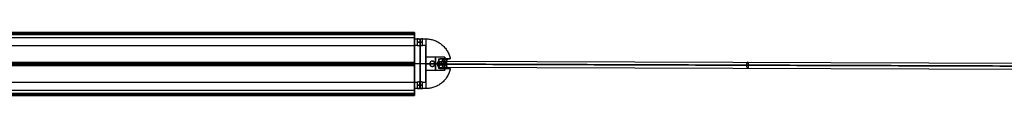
# Model space of a CAD drawing. Header units: millimetres. Extents: x -1329 to 1532, y -15 to 15.
# Tile 9 of 14: x 117 to 573, y -14 to 15. Entities that reach past the tile are written whole.
import ezdxf

# ---------------------------------------------------------------- set-up
doc = ezdxf.new("R2010")
doc.units = ezdxf.units.MM
for name, color, linetype in [('CABLE', 7, 'Continuous'), ('LUZ', 7, 'Continuous'), ('METAL NEGRO', 7, 'Continuous')]:
    doc.layers.add(name, color=color, linetype=linetype)

msp = doc.modelspace()

# ---------------------------------------------------------------- linework, layer by layer
at = {"layer": 'CABLE'}
for p, q in [((310.64, 0.58, 16.94), (311.72, 0.58, 14.36)), ((311.18, 1.98, 15.65), (311.18, -0.82, 15.65)), ((311.18, 1.98, 15.65), (596.86, 1.04, 135.89)), ((311.72, 0.58, 14.36), (597.4, -0.36, 134.6)), ((311.18, -0.82, 15.65), (596.85, -1.76, 135.89))]:
    msp.add_line(p, q, dxfattribs=at)
at = {"layer": 'CABLE', "extrusion": (0.921682, -0.003025, 0.387935)}
for centre, start, end in [((1.6, -106.29, 292.88), 90.0729, 270.0729), ((1.6, -106.29, 447.85), 90.0729, 270.0729), ((1.6, -106.29, 447.85), 270.0729, 90.0729)]:
    msp.add_arc(centre, 1.4, start, end, dxfattribs=at)
at = {"layer": 'CABLE', "extrusion": (-0.921682, 0.003025, -0.387935)}
msp.add_arc((-1.6, -106.29, -292.88), 1.4, 89.9271, 269.9271, dxfattribs=at)
at = {"layer": 'CABLE'}
for points in [[(596.32, -0.36, 137.18), (310.64, 0.58, 16.94)], [(311.72, 0.58, 14.36), (597.4, -0.36, 134.6)]]:
    msp.add_open_spline(points, degree=1, dxfattribs=at)
at = {"layer": 'LUZ'}
for p, q in [((-300, 15.12, 23.87), (300, 15.12, 23.87)), ((-300, 15.12, 8.46), (300, 15.12, 8.46)), ((-300, 14.57, 24.82), (300, 14.57, 24.82)), ((300, 14.57, 7.5), (-300, 14.57, 7.5)), ((300, 9.17, 16.16), (300, 12.99, 16.16)), ((-300, 1.22, -0.21), (300, 1.22, -0.21)), ((-300, 1.22, 32.53), (300, 1.22, 32.53)), ((-300, 0.67, 7.66), (300, 0.67, 7.66)), ((-300, 0.67, 24.66), (300, 0.67, 24.66)), ((-300, 0.67, 32.98), (300, 0.67, 32.98)), ((-300, 0.67, -0.66), (300, 0.67, -0.66)), ((-300, 0.12, -0.21), (300, 0.12, -0.21)), ((-300, 0.12, 32.53), (300, 0.12, 32.53)), ((300, 0.63, -0.66), (300, 0.63, 7.66)), ((300, 0.63, 24.66), (300, 0.63, 32.98)), ((300, -11.65, 16.16), (300, -7.83, 16.16)), ((300, -11.65, 16.16), (-300, -11.65, 16.16)), ((300, -13.23, 7.5), (-300, -13.23, 7.5)), ((-300, -13.23, 24.82), (300, -13.23, 24.82)), ((-300, -13.78, 8.46), (300, -13.78, 8.46)), ((-300, -13.78, 23.87), (300, -13.78, 23.87)), ((-300, -13.96, 24.32), (300, -13.96, 24.32)), ((-300, -13.96, 8), (300, -13.96, 8))]:
    msp.add_line(p, q, dxfattribs=at)
at = {"layer": 'LUZ', "extrusion": (-1, 0, 0)}
for centre, radius, start, end in [((-14.8, 8, -300), 0.5, 180, 270), ((-14.8, 24.32, -300), 0.5, 180, 210), ((-27.99, 16.16, -300), 15, 360, 30), ((-27.99, 16.16, -300), 15, 330, 0), ((-14.33, -7.5, -300), 15, 30, 90), ((-14.33, 39.82, -300), 15, 270, 330), ((-0.67, 16.16, -300), 8.5, 180, 0), ((-0.67, 16.16, -300), 8.5, 0, 180), ((12.99, -7.5, -300), 15, 90, 150), ((12.99, 39.82, -300), 15, 210, 270), ((26.65, 16.16, -300), 15, 150, 210)]:
    msp.add_arc(centre, radius, start, end, dxfattribs=at)
at = {"layer": 'LUZ', "extrusion": (1, 0, 0)}
for centre, start, end in [((14.8, 24.32, 300), 0, 90), ((14.8, 8, 300), 0, 30), ((0.67, 32.48, 300), 30, 150), ((0.67, -0.16, 300), 210, 330), ((-13.46, 24.32, 300), 90, 210), ((-13.46, 8, 300), 150, 270)]:
    msp.add_arc(centre, 0.5, start, end, dxfattribs=at)
at = {"layer": 'LUZ'}
for points in [[(-300, 15.3, 8), (300, 15.3, 8)], [(-300, 15.3, 24.32), (300, 15.3, 24.32)], [(300, 15.24, 24.07), (-300, 15.24, 24.07)], [(-300, 15.24, 8.25), (300, 15.24, 8.25)], [(300, 15, 23.66), (-300, 15, 23.66)], [(-300, 15, 8.66), (300, 15, 8.66)], [(300, 14.8, 7.5), (-300, 14.8, 7.5)], [(300, 14.8, 24.82), (-300, 14.8, 24.82)], [(-300, 14.33, 24.82), (300, 14.33, 24.82)], [(300, 14.33, 7.5), (-300, 14.33, 7.5)], [(300, 15, 23.66), (300, 15.24, 24.07)], [(300, 15.24, 8.25), (300, 15, 8.66)], [(300, 14.8, 24.82), (300, 14.33, 24.82)], [(300, 14.33, 7.5), (300, 14.8, 7.5)], [(-300, 12.99, 16.16), (300, 12.99, 16.16)], [(-300, 9.17, 16.16), (300, 9.17, 16.16)], [(-300, 1.34), (300, 1.34)], [(300, 1.34, 32.32), (-300, 1.34, 32.32)], [(300, 1.1, -0.41), (-300, 1.1, -0.41)], [(-300, 1.1, 32.73), (300, 1.1, 32.73)], [(-300, 0.24, -0.41), (300, 0.24, -0.41)], [(300, 0.24, 32.73), (-300, 0.24, 32.73)], [(-300, 0, 32.32), (300, 0, 32.32)], [(300, 0), (-300, 0)], [(300, 1.1, -0.41), (300, 1.34)], [(300, 1.34, 32.32), (300, 1.1, 32.73)], [(300, 0), (300, 0.24, -0.41)], [(300, 0.24, 32.73), (300, 0, 32.32)], [(300, -7.83, 16.16), (-300, -7.83, 16.16)], [(-300, -12.99, 7.5), (300, -12.99, 7.5)], [(300, -12.99, 24.82), (-300, -12.99, 24.82)], [(300, -13.46, 7.5), (-300, -13.46, 7.5)], [(-300, -13.46, 24.82), (300, -13.46, 24.82)], [(300, -13.66, 8.66), (-300, -13.66, 8.66)], [(-300, -13.66, 23.66), (300, -13.66, 23.66)], [(300, -12.99, 24.82), (300, -13.46, 24.82)], [(300, -13.46, 7.5), (300, -12.99, 7.5)], [(300, -13.66, 8.66), (300, -13.9, 8.25)], [(300, -13.9, 24.07), (300, -13.66, 23.66)], [(-300, -13.9, 8.25), (300, -13.9, 8.25)], [(300, -13.9, 24.07), (-300, -13.9, 24.07)]]:
    msp.add_open_spline(points, degree=1, dxfattribs=at)
at = {"layer": 'METAL NEGRO'}
for p, q in [((300, 12.27, 16.16), (300, 9.27, 16.16)), ((302.5, 12.2, 17.41), (302.5, 9.18, 17.41)), ((302.5, 12.2, 14.91), (302.5, 9.18, 14.91)), ((305.25, 9.27, 16.16), (305.25, 3.01, 16.16)), ((305.25, 0.77, 24.66), (300, 0.77, 24.66)), ((305.25, 0.77, 4.66), (300, 0.77, 4.66)), ((305.25, 0.77, 27.66), (300, 0.77, 27.66)), ((300, 0.77, 4.66), (300, 0.77, 7.66)), ((300, 0.77, 24.66), (300, 0.77, 27.66)), ((305.25, 0.77, 7.66), (300, 0.77, 7.66)), ((305.25, 0.77, 17.16), (311.25, 0.77, 17.16)), ((305.25, 0.77, 11.16), (307, 0.77, 11.16)), ((305.25, 0.77, 7.66), (305.25, 0.77, 11.16)), ((305.25, 0.77, 17.16), (305.25, 0.77, 24.66)), ((307, 0.77, 4.79), (307, 0.77, 11.16)), ((309.5, 0.77, 5.47), (309.5, 0.77, 11.16)), ((309.5, 0.77, 11.16), (313.56, 0.77, 11.16)), ((311.25, -1.12, 17.3), (311.25, 2.66, 17.3)), ((311.25, 0.77, 18.41), (314.77, 0.77, 22.61)), ((311.25, 0.77, 17.16), (311.25, 0.77, 18.41)), ((311.25, 0.32, 18.41), (314.77, 0.32, 22.6)), ((311.71, 3.02, 16.16), (316.53, 3.02, 16.16)), ((313.01, 1.22, 20.51), (313.01, 0.32, 20.51)), ((314.77, 0.77, 9.71), (313.56, 0.77, 11.16)), ((314, 3.77, 14.01), (314, 3.02, 14.01)), ((314, 3.24, 12.46), (314, 3.24, 15.86)), ((314.15, 1.22, 10.45), (314.15, 0.32, 10.45)), ((314.65, 3.02, 19.66), (314.65, 3.02, 12.66)), ((305.25, -1.47, 16.16), (305.25, -7.73, 16.16)), ((311.71, -1.48, 16.16), (316.53, -1.48, 16.16)), ((314, -1.48, 14.01), (314, -2.23, 14.01)), ((314, -1.7, 12.46), (314, -1.7, 15.86)), ((314.65, -1.48, 12.66), (314.65, -1.48, 19.66)), ((300, -7.73, 16.16), (300, -10.73, 16.16)), ((302.5, -10.66, 17.41), (302.5, -7.64, 17.41)), ((302.5, -10.66, 14.91), (302.5, -7.64, 14.91))]:
    msp.add_line(p, q, dxfattribs=at)
at = {"layer": 'METAL NEGRO', "extrusion": (1, 0, 0)}
for centre, radius, start, end in [((0.77, 16.16, 300), 11.5, 180, 0), ((0.77, 16.16, 300), 11.5, 0, 180), ((0.77, 16.16, 300), 8.5, 0, 180), ((0.77, 16.16, 300), 8.5, 180, 0), ((0.77, 16.16, 305.25), 11.5, 0, 90), ((0.77, 14.16, 305.25), 3, 0, 180), ((0.77, 14.16, 305.25), 3, 180, 0), ((0.77, 16.16, 305.25), 11.5, 90, 180), ((0.77, 14.16, 309.63), 3, 0, 180), ((0.77, 14.16, 309.63), 3, 180, 0)]:
    msp.add_arc(centre, radius, start, end, dxfattribs=at)
at = {"layer": 'METAL NEGRO', "extrusion": (0, -1, 0)}
for centre, radius, start, end in [((302.5, 16.16, -10.72), 1.25, 0, 180), ((302.5, 16.16, -10.72), 1.25, 180, 0), ((305.25, 16.16, -0.77), 11.5, 270, 278.7529), ((305.25, 16.16, -0.77), 11.5, 34.1028, 90), ((305.25, 16.16, -0.77), 11.5, 291.6888, 325.8972), ((305.25, 16.16, 1.48), 11.28, 336.0348, 23.9652)]:
    msp.add_arc(centre, radius, start, end, dxfattribs=at)
at = {"layer": 'METAL NEGRO', "extrusion": (-1, 0, 0)}
for centre, radius, start, end in [((-0.77, 16.16, -302.63), 11.5, 186.2088, 353.7912), ((-0.77, 16.16, -302.63), 11.5, 6.2083, 173.7914), ((-0.77, 16.16, -302.63), 8.5, 8.4139, 171.5861), ((-0.77, 16.16, -302.63), 8.5, 188.4136, 351.5868), ((-0.77, 16.16, -305.25), 11.5, 180, 270), ((-0.77, 16.16, -305.25), 8.5, 0, 180), ((-0.77, 16.16, -305.25), 8.5, 180, 0), ((-0.77, 16.16, -305.25), 11.5, 270, 0), ((-0.77, 14.16, -311.25), 3, 42.5155, 137.4845), ((-0.77, 14.16, -314), 3, 138.5904, 180), ((-0.77, 14.16, -314), 3, 180, 229.5407), ((-0.77, 14.16, -314), 3, 310.4593, 0), ((-0.77, 14.16, -314), 3, 360, 41.4096)]:
    msp.add_arc(centre, radius, start, end, dxfattribs=at)
at = {"layer": 'METAL NEGRO'}
for centre, start, end in [((308.25, 0.77, 8.11), 90, 270), ((308.25, 0.77, 8.28), 270, 90)]:
    msp.add_arc(centre, 1.25, start, end, dxfattribs=at)
at = {"layer": 'METAL NEGRO', "extrusion": (-0.642788, 0, -0.766044)}
msp.add_arc((-1.22, -228.4, -216.29), 1.8, 90, 180, dxfattribs=at)
at = {"layer": 'METAL NEGRO', "extrusion": (0.642788, 0, 0.766044)}
msp.add_arc((0.32, -228.4, 216.29), 1.8, 90, 180, dxfattribs=at)
at = {"layer": 'METAL NEGRO', "extrusion": (0.642788, 0, -0.766044)}
msp.add_arc((1.22, 249.17, 193.31), 1.8, 270, 0, dxfattribs=at)
at = {"layer": 'METAL NEGRO', "extrusion": (-0.642788, 1.13687e-13, 0.766044)}
msp.add_arc((-0.32, 249.17, -193.31), 1.8, 270, 0, dxfattribs=at)
at = {"layer": 'METAL NEGRO', "extrusion": (-0.766044, -5.32626e-12, 0.642788)}
msp.add_arc((-0.77, 208.59, -226.6), 11.06, 90, 92.3318, dxfattribs=at)
at = {"layer": 'METAL NEGRO', "extrusion": (-0.766044, 3.49312e-11, -0.642788)}
msp.add_arc((-0.77, -183.83, -247.37), 11.06, 267.6682, 270, dxfattribs=at)
at = {"layer": 'METAL NEGRO', "extrusion": (-0.766044, 7.76226e-12, 0.642788)}
msp.add_arc((-0.77, 208.59, -226.6), 11.06, 87.6682, 90, dxfattribs=at)
at = {"layer": 'METAL NEGRO', "extrusion": (-0.766044, -2.37132e-11, -0.642788)}
msp.add_arc((-0.77, -183.83, -247.37), 11.06, 270, 272.3318, dxfattribs=at)
at = {"layer": 'METAL NEGRO', "extrusion": (0, 1, 0)}
for centre, radius, start, end in [((-305.25, 16.16, 3.02), 11.28, 156.0348, 203.9652), ((-302.5, 16.16, -9.18), 1.25, 0, 180), ((-302.5, 16.16, -9.18), 1.25, 180, 0)]:
    msp.add_arc(centre, radius, start, end, dxfattribs=at)
at = {"layer": 'METAL NEGRO'}
for points, degree in [([(300, 12.27, 16.16), (301.25, 12.27, 16.16)], 1), ([(301.25, 9.27, 16.16), (300, 9.27, 16.16)], 1), ([(301.25, 12.27, 16.16), (301.25, 9.27, 16.16)], 1), ([(303.75, 9.27, 16.16), (303.75, 12.27, 16.16)], 1), ([(303.75, 12.27, 16.16), (305.25, 12.27, 16.16)], 1), ([(305.25, 9.27, 16.16), (303.75, 9.27, 16.16)], 1), ([(314, 3.77, 14.16), (305.25, 3.77, 14.16)], 1), ([(308.25, 2.02, 5.13), (308.25, 2.02, 11.43)], 1), ([(311.25, 2.98, 16.19), (311.4, 3.01, 16.16), (311.55, 3.02, 16.14), (311.7, 3.02, 16.14)], 3), ([(311.25, 0.32, 18.41), (311.25, 1.22, 18.41)], 1), ([(311.25, 1.22, 18.41), (314.77, 1.22, 22.6)], 1), ([(314.77, 0.32, 22.6), (311.25, 0.32, 18.41)], 1), ([(311.7, 3.02, 16.14), (314, 3.02, 16.14)], 1), ([(315.56, 3.02, 20.74), (311.7, 3.02, 16.14)], 1), ([(314.77, 1.22, 9.72), (313.53, 1.22, 11.19)], 1), ([(313.53, 0.32, 11.19), (314.77, 0.32, 9.72)], 1), ([(314, 3.02, 13.43), (314, 3.02, 16.14)], 1), ([(314, 3.02, 13.43), (315.56, 3.02, 11.58)], 1), ([(305.25, -2.23, 14.16), (314, -2.23, 14.16)], 1), ([(308.25, -0.48, 11.43), (308.25, -0.48, 5.13)], 1), ([(311.7, -1.48, 16.14), (311.55, -1.48, 16.14), (311.4, -1.47, 16.16), (311.25, -1.44, 16.19)], 3), ([(314, -1.48, 16.14), (311.7, -1.48, 16.14)], 1), ([(311.7, -1.48, 16.14), (315.56, -1.48, 20.74)], 1), ([(314, -1.48, 16.14), (314, -1.48, 13.43)], 1), ([(315.56, -1.48, 11.58), (314, -1.48, 13.43)], 1), ([(300, -7.73, 16.16), (301.25, -7.73, 16.16)], 1), ([(301.25, -7.73, 16.16), (301.25, -10.73, 16.16)], 1), ([(303.75, -10.73, 16.16), (303.75, -7.73, 16.16)], 1), ([(303.75, -7.73, 16.16), (305.25, -7.73, 16.16)], 1), ([(301.25, -10.73, 16.16), (300, -10.73, 16.16)], 1), ([(305.25, -10.73, 16.16), (303.75, -10.73, 16.16)], 1)]:
    msp.add_open_spline(points, degree=degree, dxfattribs=at)
for points, knots in [([(301.25, 12.27, 16.16), (301.25, 12.27, 15.99), (301.28, 12.27, 15.83), (301.41, 12.25, 15.53), (301.5, 12.24, 15.39), (301.73, 12.23, 15.16), (301.87, 12.22, 15.07), (302.17, 12.21, 14.94), (302.34, 12.2, 14.91), (302.67, 12.2, 14.91), (302.83, 12.21, 14.94), (303.13, 12.22, 15.07), (303.27, 12.23, 15.16), (303.5, 12.24, 15.39), (303.59, 12.25, 15.53), (303.72, 12.27, 15.83), (303.75, 12.27, 16), (303.75, 12.27, 16.16)], [0, 0, 0, 0, 0.494393, 0.494393, 0.988786, 0.988786, 1.483179, 1.483179, 1.977572, 1.977572, 2.471965, 2.471965, 2.966358, 2.966358, 3.460751, 3.460751, 3.955144, 3.955144, 3.955144, 3.955144]), ([(303.75, 12.27, 16.16), (303.75, 12.27, 16.24), (303.74, 12.27, 16.32), (303.71, 12.27, 16.49), (303.69, 12.26, 16.56), (303.59, 12.25, 16.79), (303.5, 12.24, 16.93), (303.27, 12.23, 17.16), (303.13, 12.22, 17.25), (302.9, 12.21, 17.35), (302.82, 12.21, 17.37), (302.66, 12.2, 17.4), (302.58, 12.2, 17.41), (302.34, 12.2, 17.41), (302.17, 12.21, 17.38), (301.87, 12.22, 17.25), (301.73, 12.23, 17.16), (301.5, 12.24, 16.93), (301.41, 12.25, 16.79), (301.28, 12.27, 16.49), (301.25, 12.27, 16.33), (301.25, 12.27, 16.16)], [0, 0, 0, 0, 0.246903, 0.246903, 0.493806, 0.493806, 0.987612, 0.987612, 1.481418, 1.481418, 1.728321, 1.728321, 1.975223, 1.975223, 2.469029, 2.469029, 2.962835, 2.962835, 3.456641, 3.456641, 3.950447, 3.950447, 3.950447, 3.950447]), ([(301.25, 9.27, 16.16), (301.25, 9.27, 16.33), (301.28, 9.26, 16.49), (301.41, 9.25, 16.79), (301.5, 9.24, 16.93), (301.73, 9.21, 17.16), (301.87, 9.2, 17.25), (302.17, 9.18, 17.38), (302.34, 9.18, 17.41), (302.67, 9.18, 17.41), (302.83, 9.18, 17.38), (303.06, 9.2, 17.28), (303.13, 9.2, 17.24), (303.26, 9.21, 17.15), (303.33, 9.22, 17.1), (303.5, 9.24, 16.93), (303.59, 9.25, 16.79), (303.72, 9.26, 16.49), (303.75, 9.27, 16.32), (303.75, 9.27, 16.16)], [0, 0, 0, 0, 0.494418, 0.494418, 0.988837, 0.988837, 1.483255, 1.483255, 1.977673, 1.977673, 2.472092, 2.472092, 2.719301, 2.719301, 2.96651, 2.96651, 3.460928, 3.460928, 3.955346, 3.955346, 3.955346, 3.955346]), ([(301.25, 9.27, 16.16), (301.25, 9.27, 15.99), (301.28, 9.26, 15.83), (301.41, 9.25, 15.53), (301.5, 9.24, 15.39), (301.73, 9.21, 15.16), (301.87, 9.2, 15.07), (302.17, 9.18, 14.94), (302.34, 9.18, 14.91), (302.58, 9.18, 14.91), (302.66, 9.18, 14.92), (302.82, 9.18, 14.95), (302.9, 9.19, 14.97), (303.13, 9.2, 15.07), (303.27, 9.21, 15.16), (303.5, 9.24, 15.39), (303.59, 9.25, 15.53), (303.69, 9.26, 15.76), (303.71, 9.26, 15.84), (303.74, 9.27, 16), (303.75, 9.27, 16.08), (303.75, 9.27, 16.16)], [-3.952953, -3.952953, -3.952953, -3.952953, -3.458834, -3.458834, -2.964715, -2.964715, -2.470596, -2.470596, -1.976477, -1.976477, -1.729417, -1.729417, -1.482358, -1.482358, -0.988238, -0.988238, -0.494119, -0.494119, -0.24706, -0.24706, 0, 0, 0, 0]), ([(308.25, 2.02, 5.13), (308.09, 2.02, 5.09), (307.93, 1.99, 5.04), (307.63, 1.87, 4.96), (307.49, 1.78, 4.92), (307.26, 1.55, 4.86), (307.16, 1.41, 4.84), (307.03, 1.1, 4.8), (307, 0.94, 4.79), (307, 0.77, 4.79)], [0, 0, 0, 0, 0.502799, 0.502799, 1.005599, 1.005599, 1.508398, 1.508398, 2.011198, 2.011198, 2.011198, 2.011198]), ([(308.25, 2.02, 11.43), (308.17, 2.02, 11.43), (308.08, 2.01, 11.43), (307.92, 1.98, 11.41), (307.84, 1.95, 11.4), (307.62, 1.86, 11.36), (307.48, 1.77, 11.33), (307.25, 1.54, 11.26), (307.16, 1.4, 11.22), (307.03, 1.1, 11.17), (307, 0.94, 11.16), (307, 0.69, 11.16), (307.01, 0.6, 11.16), (307.04, 0.44, 11.18), (307.06, 0.36, 11.19), (307.16, 0.14, 11.22), (307.25, 0, 11.26), (307.48, -0.23, 11.33), (307.62, -0.32, 11.36), (307.92, -0.45, 11.42), (308.09, -0.48, 11.43), (308.25, -0.48, 11.43)], [-3.99497, -3.99497, -3.99497, -3.99497, -3.745285, -3.745285, -3.495599, -3.495599, -2.996228, -2.996228, -2.496857, -2.496857, -1.997485, -1.997485, -1.7478, -1.7478, -1.498114, -1.498114, -0.998743, -0.998743, -0.499371, -0.499371, 0, 0, 0, 0]), ([(307, 0.77, 4.79), (307, 0.69, 4.79), (307.01, 0.6, 4.8), (307.04, 0.44, 4.81), (307.07, 0.36, 4.81), (307.16, 0.13, 4.84), (307.26, -0.01, 4.86), (307.49, -0.24, 4.92), (307.63, -0.33, 4.96), (307.93, -0.45, 5.04), (308.09, -0.48, 5.09), (308.25, -0.48, 5.13)], [0, 0, 0, 0, 0.251066, 0.251066, 0.502131, 0.502131, 1.004263, 1.004263, 1.506394, 1.506394, 2.008525, 2.008525, 2.008525, 2.008525]), ([(309.5, 0.77, 5.47), (309.5, 0.85, 5.47), (309.49, 0.94, 5.47), (309.46, 1.1, 5.46), (309.43, 1.18, 5.46), (309.34, 1.41, 5.43), (309.24, 1.55, 5.4), (309.01, 1.78, 5.34), (308.87, 1.87, 5.3), (308.57, 1.99, 5.22), (308.41, 2.02, 5.17), (308.25, 2.02, 5.13)], [0, 0, 0, 0, 0.251313, 0.251313, 0.502626, 0.502626, 1.005253, 1.005253, 1.507879, 1.507879, 2.010505, 2.010505, 2.010505, 2.010505]), ([(308.25, 2.02, 11.43), (308.42, 2.02, 11.43), (308.58, 1.99, 11.42), (308.88, 1.86, 11.36), (309.02, 1.77, 11.33), (309.25, 1.54, 11.26), (309.34, 1.4, 11.22), (309.47, 1.1, 11.17), (309.5, 0.93, 11.16), (309.5, 0.69, 11.16), (309.49, 0.6, 11.16), (309.46, 0.44, 11.18), (309.44, 0.36, 11.19), (309.37, 0.21, 11.21), (309.33, 0.14, 11.23), (309.24, 0.01, 11.26), (309.19, -0.06, 11.28), (309.02, -0.23, 11.33), (308.88, -0.32, 11.36), (308.58, -0.45, 11.42), (308.41, -0.48, 11.43), (308.25, -0.48, 11.43)], [0, 0, 0, 0, 0.499448, 0.499448, 0.998895, 0.998895, 1.498343, 1.498343, 1.99779, 1.99779, 2.247514, 2.247514, 2.497238, 2.497238, 2.746961, 2.746961, 2.996685, 2.996685, 3.496133, 3.496133, 3.99558, 3.99558, 3.99558, 3.99558]), ([(308.25, -0.48, 5.13), (308.41, -0.48, 5.17), (308.57, -0.45, 5.22), (308.87, -0.33, 5.3), (309.01, -0.24, 5.34), (309.24, -0.01, 5.4), (309.34, 0.13, 5.43), (309.47, 0.44, 5.46), (309.5, 0.6, 5.47), (309.5, 0.77, 5.47)], [0, 0, 0, 0, 0.503256, 0.503256, 1.006512, 1.006512, 1.509768, 1.509768, 2.013024, 2.013024, 2.013024, 2.013024]), ([(314, 2.72, 11.88), (313.9, 2.63, 11.81), (313.81, 2.54, 11.73), (313.68, 2.32, 11.59), (313.62, 2.19, 11.52), (313.55, 1.93, 11.39), (313.52, 1.8, 11.34), (313.51, 1.51, 11.25), (313.51, 1.37, 11.22), (313.53, 1.22, 11.19)], [-1.791233, -1.791233, -1.791233, -1.791233, -1.343424, -1.343424, -0.895616, -0.895616, -0.447808, -0.447808, 0, 0, 0, 0]), ([(313.53, 0.32, 11.19), (313.51, 0.17, 11.22), (313.51, 0.03, 11.25), (313.52, -0.26, 11.34), (313.55, -0.39, 11.39), (313.62, -0.65, 11.52), (313.68, -0.78, 11.59), (313.81, -1, 11.73), (313.9, -1.09, 11.81), (314, -1.18, 11.88)], [-1.791242, -1.791242, -1.791242, -1.791242, -1.343432, -1.343432, -0.895621, -0.895621, -0.447811, -0.447811, 0, 0, 0, 0]), ([(314.77, 1.22, 22.6), (314.76, 1.35, 22.6), (314.77, 1.47, 22.58), (314.78, 1.71, 22.52), (314.8, 1.83, 22.48), (314.84, 2.05, 22.38), (314.87, 2.16, 22.31), (314.93, 2.35, 22.17), (314.96, 2.44, 22.09), (315.07, 2.69, 21.83), (315.16, 2.81, 21.63), (315.35, 2.98, 21.2), (315.45, 3.02, 20.97), (315.56, 3.02, 20.74)], [0, 0, 0, 0, 0.375838, 0.375838, 0.751676, 0.751676, 1.127515, 1.127515, 1.503353, 1.503353, 2.255029, 2.255029, 3.006706, 3.006706, 3.006706, 3.006706]), ([(315.56, 3.02, 11.58), (315.5, 3.02, 11.46), (315.45, 3.01, 11.35), (315.35, 2.97, 11.13), (315.3, 2.94, 11.01), (315.21, 2.85, 10.8), (315.16, 2.8, 10.7), (315.08, 2.68, 10.5), (315.03, 2.61, 10.4), (314.92, 2.36, 10.14), (314.86, 2.16, 9.99), (314.8, 1.83, 9.84), (314.78, 1.71, 9.8), (314.77, 1.47, 9.74), (314.76, 1.35, 9.72), (314.77, 1.22, 9.72)], [0, 0, 0, 0, 0.37557, 0.37557, 0.75114, 0.75114, 1.12671, 1.12671, 1.502279, 1.502279, 2.253419, 2.253419, 2.628989, 2.628989, 3.004559, 3.004559, 3.004559, 3.004559]), ([(314.77, 0.32, 9.72), (314.76, 0.19, 9.72), (314.77, 0.07, 9.74), (314.78, -0.17, 9.8), (314.8, -0.29, 9.84), (314.84, -0.51, 9.94), (314.87, -0.62, 10.01), (314.93, -0.82, 10.15), (314.96, -0.9, 10.23), (315.07, -1.15, 10.49), (315.16, -1.27, 10.69), (315.35, -1.44, 11.13), (315.45, -1.48, 11.35), (315.56, -1.48, 11.58)], [0, 0, 0, 0, 0.375838, 0.375838, 0.751676, 0.751676, 1.127515, 1.127515, 1.503353, 1.503353, 2.255029, 2.255029, 3.006706, 3.006706, 3.006706, 3.006706]), ([(315.56, -1.48, 20.74), (315.5, -1.48, 20.86), (315.45, -1.47, 20.97), (315.35, -1.43, 21.19), (315.3, -1.4, 21.31), (315.21, -1.31, 21.52), (315.16, -1.26, 21.62), (315.08, -1.14, 21.82), (315.03, -1.07, 21.92), (314.92, -0.82, 22.18), (314.86, -0.62, 22.33), (314.8, -0.29, 22.48), (314.78, -0.17, 22.52), (314.77, 0.07, 22.58), (314.76, 0.19, 22.6), (314.77, 0.32, 22.6)], [0, 0, 0, 0, 0.37557, 0.37557, 0.75114, 0.75114, 1.12671, 1.12671, 1.502279, 1.502279, 2.253419, 2.253419, 2.628989, 2.628989, 3.004559, 3.004559, 3.004559, 3.004559]), ([(303.75, -7.73, 16.16), (303.75, -7.73, 16.33), (303.72, -7.73, 16.49), (303.59, -7.71, 16.79), (303.5, -7.7, 16.93), (303.27, -7.67, 17.16), (303.13, -7.66, 17.25), (302.83, -7.64, 17.38), (302.66, -7.64, 17.41), (302.33, -7.64, 17.41), (302.17, -7.64, 17.38), (301.94, -7.66, 17.28), (301.87, -7.66, 17.24), (301.74, -7.67, 17.15), (301.67, -7.68, 17.1), (301.5, -7.7, 16.93), (301.41, -7.71, 16.79), (301.28, -7.73, 16.49), (301.25, -7.73, 16.32), (301.25, -7.73, 16.16)], [0, 0, 0, 0, 0.494418, 0.494418, 0.988837, 0.988837, 1.483255, 1.483255, 1.977673, 1.977673, 2.472092, 2.472092, 2.719301, 2.719301, 2.96651, 2.96651, 3.460928, 3.460928, 3.955346, 3.955346, 3.955346, 3.955346]), ([(303.75, -7.73, 16.16), (303.75, -7.73, 15.99), (303.72, -7.73, 15.83), (303.59, -7.71, 15.53), (303.5, -7.7, 15.39), (303.27, -7.67, 15.16), (303.13, -7.66, 15.07), (302.83, -7.64, 14.94), (302.66, -7.64, 14.91), (302.42, -7.64, 14.91), (302.34, -7.64, 14.92), (302.18, -7.64, 14.95), (302.1, -7.65, 14.97), (301.87, -7.66, 15.07), (301.73, -7.67, 15.16), (301.5, -7.7, 15.39), (301.41, -7.71, 15.53), (301.31, -7.72, 15.76), (301.29, -7.72, 15.84), (301.26, -7.73, 16), (301.25, -7.73, 16.08), (301.25, -7.73, 16.16)], [-3.952953, -3.952953, -3.952953, -3.952953, -3.458834, -3.458834, -2.964715, -2.964715, -2.470596, -2.470596, -1.976477, -1.976477, -1.729417, -1.729417, -1.482358, -1.482358, -0.988238, -0.988238, -0.494119, -0.494119, -0.24706, -0.24706, 0, 0, 0, 0]), ([(303.75, -10.73, 16.16), (303.75, -10.73, 15.99), (303.72, -10.73, 15.83), (303.59, -10.71, 15.53), (303.5, -10.71, 15.39), (303.27, -10.69, 15.16), (303.13, -10.68, 15.07), (302.83, -10.67, 14.94), (302.66, -10.66, 14.91), (302.33, -10.66, 14.91), (302.17, -10.67, 14.94), (301.87, -10.68, 15.07), (301.73, -10.69, 15.16), (301.5, -10.71, 15.39), (301.41, -10.71, 15.53), (301.28, -10.73, 15.83), (301.25, -10.73, 16), (301.25, -10.73, 16.16)], [0, 0, 0, 0, 0.494393, 0.494393, 0.988786, 0.988786, 1.483179, 1.483179, 1.977572, 1.977572, 2.471965, 2.471965, 2.966358, 2.966358, 3.460751, 3.460751, 3.955144, 3.955144, 3.955144, 3.955144]), ([(301.25, -10.73, 16.16), (301.25, -10.73, 16.24), (301.26, -10.73, 16.32), (301.29, -10.73, 16.49), (301.31, -10.72, 16.56), (301.41, -10.71, 16.79), (301.5, -10.71, 16.93), (301.73, -10.69, 17.16), (301.87, -10.68, 17.25), (302.1, -10.67, 17.35), (302.18, -10.67, 17.37), (302.34, -10.66, 17.4), (302.42, -10.66, 17.41), (302.66, -10.66, 17.41), (302.83, -10.67, 17.38), (303.13, -10.68, 17.25), (303.27, -10.69, 17.16), (303.5, -10.71, 16.93), (303.59, -10.71, 16.79), (303.72, -10.73, 16.49), (303.75, -10.73, 16.33), (303.75, -10.73, 16.16)], [0, 0, 0, 0, 0.246903, 0.246903, 0.493806, 0.493806, 0.987612, 0.987612, 1.481418, 1.481418, 1.728321, 1.728321, 1.975223, 1.975223, 2.469029, 2.469029, 2.962835, 2.962835, 3.456641, 3.456641, 3.950447, 3.950447, 3.950447, 3.950447])]:
    msp.add_open_spline(points, degree=3, knots=knots, dxfattribs=at)
for points, weights, degree in [([(305.25, 12.27, 16.16), (314.68, 12.27, 16.16), (316.53, 3.02, 16.16)], [1, 0.746414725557, 0.931934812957], 2), ([(305.25, 0.77, 27.66), (311.35, 0.77, 27.66), (314.77, 0.77, 22.61)], [1, 0.819830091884, 0.861319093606], 2), ([(314.77, 0.77, 9.71), (312.79, 0.77, 6.78), (309.5, 0.77, 5.47)], [0.861319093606, 0.836758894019, 0.889874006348], 2), ([(311.25, 2.98, 16.19), (311.25, 2.8, 17.54), (311.25, 2.11, 18.41), (311.25, 1.22, 18.41)], [1, 0.851082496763, 0.851082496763, 1], 3), ([(311.25, 0.32, 18.41), (311.25, -0.57, 18.41), (311.25, -1.26, 17.54), (311.25, -1.44, 16.19)], [1, 0.851082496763, 0.851082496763, 1], 3), ([(313.53, 1.22, 11.19), (313.57, 0.92, 11.15), (313.57, 0.62, 11.15), (313.53, 0.32, 11.19)], [1, 0.99245733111, 0.99245733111, 1], 3), ([(314, 2.72, 11.88), (314, 2.92, 12.34), (314, 3.02, 12.88), (314, 3.02, 13.43)], [1, 0.971301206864, 0.971301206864, 1], 3), ([(316.53, -1.48, 16.16), (314.68, -10.73, 16.16), (305.25, -10.73, 16.16)], [0.931934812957, 0.746414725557, 1], 2), ([(314, -1.48, 13.43), (314, -1.48, 12.88), (314, -1.38, 12.34), (314, -1.18, 11.88)], [1, 0.971301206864, 0.971301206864, 1], 3)]:
    msp.add_rational_spline(points, weights, degree=degree, dxfattribs=at)

doc.saveas('drawing.dxf')
